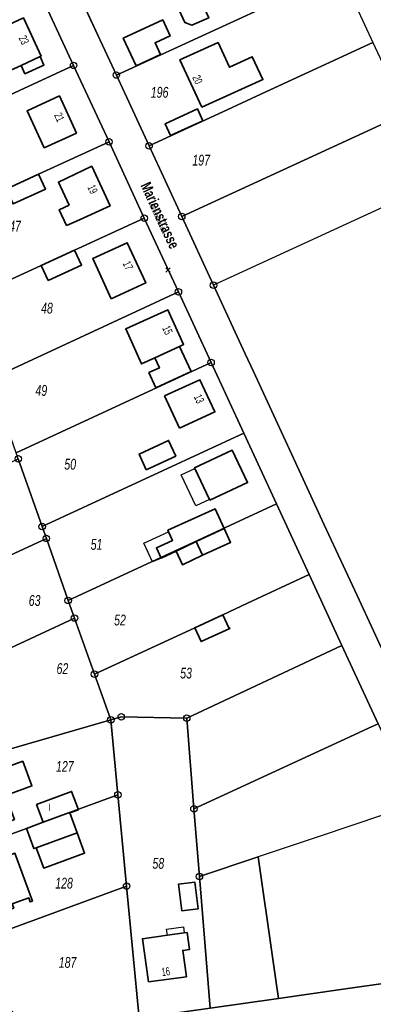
# Model space of a CAD drawing. Header units: metres. Extents: x 339653 to 341672, y 5744753 to 5747397.
# Tile 137 of 256: x 341022 to 341104, y 5746085 to 5746313. Entities that reach past the tile are written whole.
import ezdxf

# ---------------------------------------------------------------- set-up
doc = ezdxf.new("R2010")
doc.units = ezdxf.units.M
doc.header["$LTSCALE"] = 0.03
doc.header["$PDMODE"] = 3
doc.header["$PDSIZE"] = 0.5
doc.layers.add('B-Flurstück', color=83, linetype='Continuous')
for name, color, linetype, lineweight in [('B-Gebäude', 15, 'Continuous', 35), ('Flurstücke_Grenzpunkte', 7, 'Continuous', 25), ('Lagebezeichnungen', 7, 'Continuous', 25), ('Netzpunkte', 7, 'Continuous', 25), ('Siedlung', 7, 'Continuous', 25), ('Siedlungsflächen - Bauwerke u. Einrichtungen', 7, 'Continuous', 25), ('Verkehr', 7, 'Continuous', 25)]:
    doc.layers.add(name, color=color, linetype=linetype, lineweight=lineweight)
doc.styles.add('Flurstücksnummer - K 10 700', font='ariali.ttf', dxfattribs={"width": 0.7})
doc.styles.add('Hausnummern NRW', font='arial.ttf', dxfattribs={"width": 0.595})
doc.styles.add('Name - Bauwerken u. Einrichtungen - F 10', font='arialbd.ttf', dxfattribs={"width": 0.7})
doc.styles.add('Sonstiger Text_ Bezeichnung - N 7 380', font='arial.ttf', dxfattribs={"width": 0.7})
doc.styles.add('Textart 8113', font='arial.ttf', dxfattribs={"width": 0.7})

# ---------------------------------------------------------------- blocks, each defined once
blk = doc.blocks.new('Grenzpunkt mit Abmarkung (Marke)')
at = {"lineweight": -2}
blk.add_circle((0, 0), 0.499, dxfattribs=at)

msp = doc.modelspace()

# ---------------------------------------------------------------- linework, layer by layer
at = {"layer": 'B-Flurstück', "color": 83}
for points in [[(341107.81, 5746163.311, 0), (341100.26, 5746179.656, 0), (341092.692, 5746196.042, 0), (341085.131, 5746212.41, 0), (341076.334, 5746231.463, 0), (341074.46, 5746235.512, 0), (341067.112, 5746251.403, 0), (341059.774, 5746267.294, 0), (341052.242, 5746283.604, 0), (341044.703, 5746299.929, 0), (341037.157, 5746316.269, 0), (341029.605, 5746332.623, 0), (341021.205, 5746350.812, 0), (341012.814, 5746368.981, 0), (341004.436, 5746387.122, 0), (340999.063, 5746398.757, 0), (340995.298, 5746406.916, 0), (340993.35, 5746411.224, 0), (340992.518, 5746413.062, 0), (340985.343, 5746408.877, 0), (340991.348, 5746396.326, 0)], [(340991.348, 5746396.326, 0), (341003.483, 5746370.046, 0), (341011.036, 5746353.69, 0), (341018.799, 5746336.88, 0), (341026.492, 5746320.226, 0), (341034.815, 5746302.209, 0), (341042.984, 5746284.528, 0), (341051.131, 5746266.892, 0), (341059.003, 5746249.855, 0), (341066.551, 5746233.516, 0), (341074.107, 5746217.214, 0), (341081.692, 5746200.848, 0), (341089.219, 5746184.5, 0), (341096.745, 5746168.152, 0), (341105.127, 5746150.002, 0)]]:
    msp.add_polyline3d(points, dxfattribs=at)
at = {"layer": 'B-Gebäude'}
for points in [[(341062.744, 5746320.384), (341066.044, 5746313.237), (341062.14, 5746311.478), (341060.513, 5746312.09), (341058.263, 5746316.964), (341058.927, 5746318.654)], [(341027.063, 5746304.249), (341022.662, 5746302.213), (341019.451, 5746300.728), (341015.364, 5746309.592), (341023.212, 5746313.184), (341027.291, 5746304.355)], [(341049.227, 5746302.112), (341046.261, 5746308.492), (341055.398, 5746312.723), (341057.074, 5746309.022), (341053.623, 5746307.459), (341054.895, 5746304.744)], [(341064.411, 5746292.556), (341059.371, 5746303.503), (341068.162, 5746307.49), (341070.776, 5746301.795), (341076.057, 5746304.217), (341078.514, 5746298.927)], [(341027.063, 5746304.249), (341027.967, 5746302.297), (341023.566, 5746300.258), (341022.662, 5746302.213)], [(341028.027, 5746283.158), (341024.105, 5746291.725), (341031.533, 5746295.134), (341035.45, 5746286.579)], [(341057.183, 5746285.986), (341055.971, 5746288.708), (341063.43, 5746292.137), (341064.642, 5746289.414)], [(341026.704, 5746277.047), (341028.293, 5746273.588), (341020.843, 5746270.176), (341019.258, 5746273.626)], [(341033.766, 5746269.893), (341031.302, 5746275.25), (341038.994, 5746278.876), (341043.238, 5746269.713), (341035.477, 5746266.175), (341035.447, 5746266.238), (341033.196, 5746265.202), (341031.497, 5746268.849)], [(341043.503, 5746248.245), (341039.214, 5746257.551), (341047.182, 5746261.212), (341051.463, 5746251.918)], [(341028.921, 5746252.494), (341027.319, 5746255.977), (341035.045, 5746259.518), (341036.643, 5746256.044)], [(341059.288, 5746237.263), (341053.567, 5746234.629), (341050.511, 5746233.223), (341046.853, 5746241.282), (341056.591, 5746245.692), (341060.223, 5746237.693)], [(341059.288, 5746237.263), (341061.981, 5746231.434), (341053.825, 5746227.659), (341052.203, 5746231.186), (341054.639, 5746232.299), (341053.567, 5746234.629)], [(341059.265, 5746218.341), (341055.835, 5746225.803), (341063.987, 5746229.535), (341067.424, 5746222.093)], [(341051.596, 5746208.742), (341049.914, 5746212.365), (341056.726, 5746215.507), (341058.409, 5746211.883)], [(341066.262, 5746201.75), (341066.194, 5746201.895), (341062.828, 5746209.052), (341062.76, 5746209.197), (341071.457, 5746213.249), (341074.971, 5746205.793)], [(341058.526, 5746189.942), (341054.994, 5746188.335), (341053.923, 5746190.687), (341057.676, 5746192.409), (341056.745, 5746194.414), (341056.598, 5746194.745), (341067.466, 5746199.742), (341069.577, 5746195.13), (341063.12, 5746192.124)], [(341064.583, 5746188.968), (341063.12, 5746192.124), (341069.577, 5746195.13), (341071.05, 5746191.952)], [(341058.526, 5746189.942), (341063.12, 5746192.124), (341064.583, 5746188.968), (341059.979, 5746186.737)], [(341070.649, 5746172.21), (341070.767, 5746172.264), (341070.871, 5746172.015), (341064.264, 5746169.038), (341062.78, 5746172.237), (341069.246, 5746175.236)], [(341011.2, 5746138.528), (341015.385, 5746140.067), (341015.864, 5746138.765), (341019.542, 5746140.104), (341023.056, 5746141.383), (341025.177, 5746135.665), (341021.659, 5746134.367), (341019.087, 5746133.418), (341021.137, 5746127.905), (341011.196, 5746124.262), (341011.019, 5746124.738), (341009.705, 5746124.248), (341007.739, 5746129.532), (341009.053, 5746130.02), (341008.526, 5746131.436), (341009.022, 5746131.62), (341007.193, 5746136.533), (341006.696, 5746136.348), (341006.564, 5746136.705), (341006.525, 5746136.807)], [(341027.776, 5746127.266), (341026.267, 5746131.366), (341034.333, 5746134.38), (341035.901, 5746130.147), (341033.924, 5746129.421), (341033.89, 5746129.514)], [(341035.609, 5746124.837), (341026.177, 5746121.389), (341025.651, 5746121.196), (341023.937, 5746125.854), (341027.776, 5746127.266), (341033.89, 5746129.514), (341033.924, 5746129.421)], [(341035.609, 5746124.837), (341037.346, 5746120.114), (341027.908, 5746116.654), (341026.177, 5746121.389)], [(341016.469, 5746105.775), (341012.396, 5746116.857), (341021.266, 5746120.109), (341025.308, 5746109.031), (341024.8, 5746108.843), (341024.454, 5746109.784), (341020.627, 5746108.374), (341020.973, 5746107.434)], [(341059.812, 5746106.784), (341059.026, 5746112.945), (341062.804, 5746113.399), (341063.559, 5746107.236)], [(341052.086, 5746090.346), (341050.705, 5746100.339), (341056.487, 5746101.137), (341060.346, 5746101.67), (341061.061, 5746101.768), (341061.604, 5746097.857), (341060.02, 5746097.637), (341060.864, 5746091.558)]]:
    msp.add_lwpolyline(points, close=True, dxfattribs=at)
at = {"layer": 'Flurstücke_Grenzpunkte', "color": 83}
for points in [[(341096.377, 5746323.789), (341044.677, 5746299.972), (341037.129, 5746316.311), (341088.83, 5746340.126), (341091.759, 5746333.785)], [(341071.454, 5746292.489), (341052.225, 5746283.623), (341044.677, 5746299.972), (341096.377, 5746323.789), (341100.071, 5746315.792), (341103.925, 5746307.461), (341079.197, 5746296.059)], [(340993.108, 5746282.954), (340987.883, 5746295.372), (340985.424, 5746301.216), (341026.492, 5746320.226), (341034.815, 5746302.209)], [(341111.483, 5746291.122), (341059.775, 5746267.294), (341052.225, 5746283.623), (341071.454, 5746292.489), (341079.197, 5746296.059), (341103.925, 5746307.461), (341106.648, 5746301.566)], [(341000.635, 5746265.068), (340994.879, 5746278.747), (340993.108, 5746282.954), (341034.815, 5746302.209), (341042.984, 5746284.528), (341026.704, 5746277.047), (341019.258, 5746273.626)], [(341118.821, 5746275.242), (341067.112, 5746251.403), (341059.775, 5746267.294), (341111.483, 5746291.122), (341113.275, 5746287.23)], [(341008.177, 5746247.145), (341001.975, 5746261.882), (341000.635, 5746265.068), (341019.258, 5746273.626), (341026.704, 5746277.047), (341042.984, 5746284.528), (341051.131, 5746266.892)], [(341015.532, 5746229.664), (341009.099, 5746244.954), (341008.177, 5746247.145), (341051.131, 5746266.892), (341059.003, 5746249.855)], [(341066.551, 5746233.516), (341021.543, 5746212.684), (341015.532, 5746229.664), (341059.003, 5746249.855)], [(341022.043, 5746211.268), (341021.543, 5746212.684), (341066.551, 5746233.516), (341074.107, 5746217.214), (341027.554, 5746195.596)], [(341028.513, 5746192.869), (341027.554, 5746195.596), (341074.107, 5746217.214), (341081.692, 5746200.848), (341033.55, 5746178.541)], [(340986.244, 5746173.205), (340979.548, 5746191.447), (341022.043, 5746211.268), (341027.554, 5746195.596), (341028.513, 5746192.869), (341010.721, 5746184.592), (341004.43, 5746181.665), (341003.446, 5746181.208)], [(341035.005, 5746174.463), (341033.55, 5746178.541), (341081.692, 5746200.848), (341089.219, 5746184.5), (341074.957, 5746177.885), (341069.246, 5746175.236), (341062.78, 5746172.237), (341039.63, 5746161.499)], [(340993.013, 5746154.905), (340986.244, 5746173.205), (341003.446, 5746181.208), (341004.43, 5746181.665), (341010.721, 5746184.592), (341028.513, 5746192.869), (341033.55, 5746178.541), (341035.005, 5746174.463)], [(341043.402, 5746150.925), (341039.63, 5746161.499), (341062.78, 5746172.237), (341069.246, 5746175.236), (341074.957, 5746177.885), (341089.219, 5746184.5), (341096.744, 5746168.154), (341060.927, 5746151.329), (341045.822, 5746151.626)], [(341043.402, 5746150.925), (340999.224, 5746138.123), (340993.013, 5746154.905), (341035.005, 5746174.463), (341039.63, 5746161.499)], [(341096.458, 5746146), (341062.606, 5746130.366), (341060.927, 5746151.329), (341096.744, 5746168.154), (341105.128, 5746150.002), (341102.918, 5746148.982)], [(341047.053, 5746112.513), (341045.046, 5746133.615), (341043.402, 5746150.925), (341045.822, 5746151.626), (341060.927, 5746151.329), (341062.606, 5746130.366), (341063.861, 5746114.719), (341066.309, 5746084.285), (341049.963, 5746081.965)], [(341023.937, 5746125.854), (341006.162, 5746119.319), (340999.224, 5746138.123), (341043.402, 5746150.925), (341045.046, 5746133.615), (341033.89, 5746129.514), (341027.776, 5746127.266)], [(341077.413, 5746119.256), (341063.861, 5746114.719), (341062.606, 5746130.366), (341096.458, 5746146), (341102.918, 5746148.982), (341105.128, 5746150.002), (341113.714, 5746131.407), (341091.515, 5746123.978)], [(341047.053, 5746112.513), (341013.267, 5746100.063), (341006.162, 5746119.319), (341023.937, 5746125.854), (341027.776, 5746127.266), (341033.89, 5746129.514), (341045.046, 5746133.615)], [(341066.309, 5746084.285), (341063.861, 5746114.719), (341077.413, 5746119.256), (341077.484, 5746118.761), (341080.764, 5746096.144), (341081.543, 5746090.775), (341082.158, 5746086.534)], [(341019.51, 5746084.395), (341018.471, 5746085.963), (341013.267, 5746100.063), (341047.053, 5746112.513), (341049.963, 5746081.965), (341046.04, 5746081.408), (341022.928, 5746082.665), (341021.006, 5746083.174)], [(340906.077, 5746081.325), (340906.529, 5746088.997), (340932.906, 5746087.558), (340958.914, 5746086.144), (340984.902, 5746084.731), (340996.852, 5746084.083), (341001.215, 5746083.846), (341004.15, 5746083.687), (341010.909, 5746083.318), (341019.622, 5746082.844), (341022.928, 5746082.665), (341046.04, 5746081.408), (341049.963, 5746081.965), (341066.309, 5746084.285), (341082.158, 5746086.534), (341096.518, 5746088.575), (341119.312, 5746091.806), (341119.898, 5746084.037), (341046.29, 5746073.612)]]:
    msp.add_lwpolyline(points, close=True, dxfattribs=at)
for points in [[(341105.128, 5746150.002), (341096.744, 5746168.154), (341089.219, 5746184.5), (341081.692, 5746200.848), (341074.107, 5746217.214), (341066.551, 5746233.516), (341059.003, 5746249.855), (341051.131, 5746266.892), (341042.984, 5746284.528), (341034.815, 5746302.209), (341026.492, 5746320.226)], [(341037.129, 5746316.311), (341044.677, 5746299.972), (341052.225, 5746283.623), (341059.775, 5746267.294), (341067.112, 5746251.403), (341074.46, 5746235.512), (341076.334, 5746231.463), (341085.131, 5746212.41), (341092.692, 5746196.042), (341100.26, 5746179.656), (341107.81, 5746163.311)]]:
    msp.add_lwpolyline(points, dxfattribs=at)
at = {"layer": 'Netzpunkte', "color": 83}
msp.add_point((341056.603, 5746254.949), dxfattribs=at)
at = {"layer": 'Siedlung', "color": 83}
for points in [[(341049.963, 5746081.965), (341047.053, 5746112.513), (341013.267, 5746100.063), (341006.162, 5746119.319), (340999.224, 5746138.123), (340993.013, 5746154.905), (340986.244, 5746173.205), (340979.548, 5746191.447), (340972.797, 5746209.741), (340965.594, 5746226.843), (340958.52, 5746243.799), (341001.975, 5746261.882), (341000.635, 5746265.068), (340994.879, 5746278.747), (340977.656, 5746271.565), (340971.736, 5746269.097), (340965.206, 5746266.373), (340951.489, 5746260.654), (340944.534, 5746277.325), (340941.969, 5746283.627), (340937.747, 5746293.998), (340930.555, 5746311.667), (340923.4, 5746329.244)], [(341026.492, 5746320.226), (341034.815, 5746302.209), (341042.984, 5746284.528), (341051.131, 5746266.892), (341059.003, 5746249.855), (341066.551, 5746233.516), (341074.107, 5746217.214), (341081.692, 5746200.848), (341089.219, 5746184.5), (341096.744, 5746168.154), (341105.128, 5746150.002)], [(341107.81, 5746163.311), (341100.26, 5746179.656), (341092.692, 5746196.042), (341085.131, 5746212.41), (341076.334, 5746231.463), (341074.46, 5746235.512), (341067.112, 5746251.403), (341059.775, 5746267.294), (341052.225, 5746283.623), (341044.677, 5746299.972), (341037.129, 5746316.311)], [(341119.312, 5746091.806), (341096.518, 5746088.575), (341082.158, 5746086.534), (341081.543, 5746090.775), (341080.764, 5746096.144), (341077.484, 5746118.761), (341077.413, 5746119.256), (341063.861, 5746114.719), (341066.309, 5746084.285)]]:
    msp.add_lwpolyline(points, dxfattribs=at)
for points in [[(341066.309, 5746084.285), (341063.861, 5746114.719), (341077.413, 5746119.256), (341077.484, 5746118.761), (341080.764, 5746096.144), (341081.543, 5746090.775), (341082.158, 5746086.534)], [(341013.267, 5746100.063), (341047.053, 5746112.513), (341049.963, 5746081.965), (341046.04, 5746081.408), (341022.928, 5746082.665), (341021.006, 5746083.174), (341019.51, 5746084.395), (341018.471, 5746085.963)]]:
    msp.add_lwpolyline(points, close=True, dxfattribs=at)
at = {"layer": 'Siedlungsflächen - Bauwerke u. Einrichtungen', "color": 83}
for points in [[(341059.684, 5746207.574), (341062.828, 5746209.052), (341066.194, 5746201.895), (341063.05, 5746200.417)], [(341050.992, 5746191.742), (341056.745, 5746194.414), (341057.676, 5746192.409), (341053.923, 5746190.687), (341054.994, 5746188.335), (341053.014, 5746187.434)]]:
    msp.add_lwpolyline(points, close=True, dxfattribs=at)
msp.add_lwpolyline([(341056.487, 5746101.137), (341056.288, 5746102.585), (341060.147, 5746103.118), (341060.346, 5746101.67)], dxfattribs=at)
at = {"layer": 'Verkehr', "color": 83}
for points in [[(341105.128, 5746150.002), (341096.744, 5746168.154), (341089.219, 5746184.5), (341081.692, 5746200.848), (341074.107, 5746217.214), (341066.551, 5746233.516), (341059.003, 5746249.855), (341051.131, 5746266.892), (341042.984, 5746284.528), (341034.815, 5746302.209), (341026.492, 5746320.226)], [(341037.129, 5746316.311), (341044.677, 5746299.972), (341052.225, 5746283.623), (341059.775, 5746267.294), (341067.112, 5746251.403), (341074.46, 5746235.512), (341076.334, 5746231.463), (341085.131, 5746212.41), (341092.692, 5746196.042), (341100.26, 5746179.656), (341107.81, 5746163.311)], [(340868.454, 5746181.634), (340874.825, 5746164.31), (340881.634, 5746145.799), (340888.874, 5746126.11), (340896.118, 5746106.409), (340901.113, 5746092.843), (340906.529, 5746088.997), (340932.906, 5746087.558), (340958.914, 5746086.144), (340984.902, 5746084.731), (340996.852, 5746084.083), (341001.215, 5746083.846), (341004.15, 5746083.687), (341010.909, 5746083.318), (341019.622, 5746082.844), (341022.928, 5746082.665), (341046.04, 5746081.408), (341049.963, 5746081.965), (341066.309, 5746084.285), (341082.158, 5746086.534), (341096.518, 5746088.575), (341119.312, 5746091.806)]]:
    msp.add_lwpolyline(points, dxfattribs=at)

# ---------------------------------------------------------------- block references
at = {"layer": 'Flurstücke_Grenzpunkte', "color": 83, "xscale": 1.5, "yscale": 1.5, "zscale": 1.5}
for p in [(341034.815, 5746302.209), (341044.677, 5746299.972), (341042.984, 5746284.528), (341052.225, 5746283.623), (341051.131, 5746266.892), (341059.775, 5746267.294), (341067.112, 5746251.403), (341059.003, 5746249.855), (341066.551, 5746233.516), (341022.043, 5746211.268), (341027.554, 5746195.596), (341028.513, 5746192.869), (341033.55, 5746178.541), (341035.005, 5746174.463), (341039.63, 5746161.499), (341043.402, 5746150.925), (341045.822, 5746151.626), (341060.927, 5746151.329), (341045.046, 5746133.615), (341062.606, 5746130.366), (341063.861, 5746114.719), (341047.053, 5746112.513)]:
    msp.add_blockref('Grenzpunkt mit Abmarkung (Marke)', p, dxfattribs=at)

# ---------------------------------------------------------------- texts
at = {"layer": 'B-Gebäude', "insert": (341029.287, 5746130.705), "char_height": 1.75, "attachment_point": 5, "line_spacing_factor": 0.69, "style": 'Sonstiger Text_ Bezeichnung - N 7 380'}
msp.add_mtext('I', dxfattribs=at)
at = {"layer": 'Flurstücke_Grenzpunkte', "color": 83, "char_height": 2.5, "attachment_point": 8, "line_spacing_factor": 0.69, "style": 'Flurstücksnummer - K 10 700'}
for s, insert in [('196', (341054.672, 5746294.698)), ('197', (341064.272, 5746279.019)), ('47', (341021.27, 5746263.792)), ('48', (341028.66, 5746244.817)), ('49', (341027.348, 5746225.799)), ('50', (341034.016, 5746208.735)), ('51', (341040.1, 5746190.214)), ('63', (341025.811, 5746177.238)), ('52', (341045.518, 5746172.722)), ('62', (341032.234, 5746161.494)), ('53', (341060.77, 5746160.46)), ('127', (341032.784, 5746138.919)), ('58', (341054.37, 5746116.478)), ('128', (341032.607, 5746111.909)), ('187', (341033.423, 5746093.581))]:
    msp.add_mtext(s, dxfattribs=dict(at, insert=insert))
at = {"layer": 'Lagebezeichnungen', "color": 83, "attachment_point": 8, "line_spacing_factor": 0.69}
for s, insert, char_height, rotation, style in [('23', (341022.453, 5746307.677), 1.9, 294.849, 'Hausnummern NRW'), ('20', (341062.541, 5746298.535), 1.9, 294.75002, 'Hausnummern NRW'), ('21', (341030.655, 5746289.846), 1.9, 294.64198, 'Hausnummern NRW'), ('Marienstrasse', (341053.623, 5746266.999), 2.5, 294.849, 'Name - Bauwerken u. Einrichtungen - F 10'), ('19', (341038.332, 5746273.166), 1.9, 294.849, 'Hausnummern NRW'), ('Marienstrasse', (341053.623, 5746266.999), 1, 294.849, 'Textart 8113'), ('17', (341046.492, 5746255.54), 1.9, 294.75002, 'Hausnummern NRW'), ('15', (341055.606, 5746240.605), 1.9, 294.44402, 'Hausnummern NRW'), ('13', (341062.903, 5746224.729), 1.9, 294.849, 'Hausnummern NRW'), ('16', (341056.216, 5746091.779), 1.9, 7.84802, 'Hausnummern NRW')]:
    msp.add_mtext(s, dxfattribs=dict(at, insert=insert, char_height=char_height, rotation=rotation, style=style))

doc.saveas('drawing.dxf')
